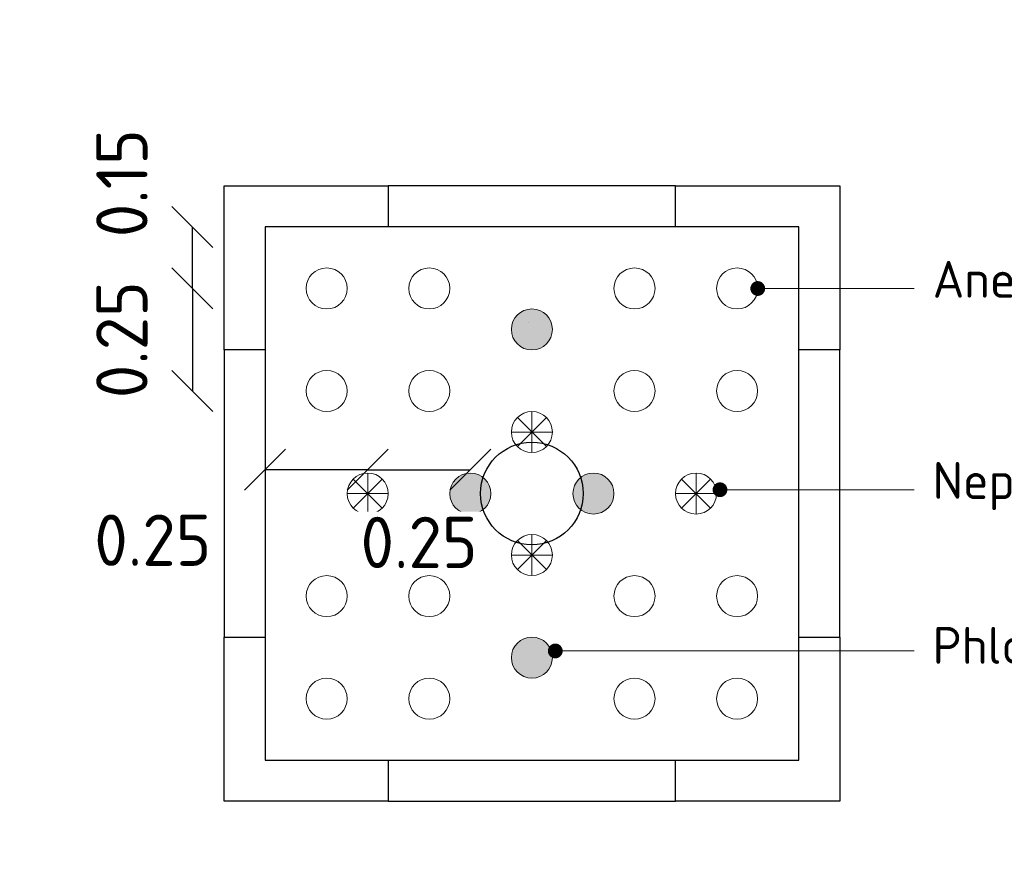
# Model space of a CAD drawing. Header units: metres. Extents: x -890 to 5635, y -951 to 6976.
# Tile 51 of 58: x 98.76 to 101.15, y 7.46 to 9.53. Entities that reach past the tile are written whole.
import ezdxf
from ezdxf import colors
from ezdxf.entities.mleader import LeaderData, LeaderLine
from ezdxf.math import Vec2, Vec3

# ---------------------------------------------------------------- set-up
doc = ezdxf.new("R2010")
doc.units = ezdxf.units.M
doc.layers.add('N-WE-GR-BOOM_2e_grootte-S', color=3, linetype='Continuous')
doc.layers.add('TM00_MAATVOERING', color=1, linetype='Continuous')
for name, color, linetype, lineweight in [('N-WE-GR-GRAS-A', 11, 'Continuous', 13), ('N-WE-GR-sierplantsoen-G', 10, 'Continuous', 18), ('N-WE-VH-KANTOPSLUITING_OPSLUITBAND_100X200-G', 3, 'Continuous', 25), ('N-WE-VH-KANTOPSLUITING_OPSLUITBAND_100X200_HOEKSTUK-S', 3, 'Continuous', 25), ('N-WE-VH-KANTOPSLUITING_VOORKANTBAND_OB_100x200-G', 3, 'Continuous', 25), ('X-XX-AL-AANPIJLING-T18', 10, 'Continuous', 18)]:
    doc.layers.add(name, color=color, linetype=linetype, lineweight=lineweight)
doc.styles.add('NLCS-ISO', font='NLCS-ISO.ttf')
doc.styles.add('NLCS-ISO-M20-T50', font='NLCS-ISO.ttf', dxfattribs={"height": 0.1})
doc.dimstyles.new('NLCS RODOR-DIM-050', dxfattribs={"dimscale": 0.05, "dimtxt": 2.5, "dimasz": 2, "dimexe": 1.25, "dimexo": 0.625, "dimtad": 1, "dimzin": 1, "dimdsep": 46, "dimtxsty": 'NLCS-ISO', "dimblk": 'OBLIQUE', "dimcen": 0, "dimse1": 1, "dimse2": 1, "dimclrd": 256, "dimclre": 1, "dimclrt": 256, "dimadec": 0, "dimazin": 0, "dimtfac": 1, "dimtmove": 2, "dimatfit": 3, "dimfxl": 1, "dimtfill": 1, "dimtolj": 1, "dimtzin": 0, "dimlwd": -1, "dimlwe": -1, "dimarcsym": 0})
pattern_1 = [(37.5, (2.56395, 3e-10), (-0.0125987, 0.3853648), [0, -0.304, 0, -0.34, 0, -0.325]), (7.5, (2.56395, 3e-10), (0.3539553, 0.5644292), [0, -0.164, 0, -0.274, 0, -0.105]), (327.5, (2.31795, 3e-10), (0.6228284, 0.0011318), [0, -0.1, 0, -0.36, 0, -0.47]), (317.5, (2.31795, 3e-10), (0.6012253, 0.175535), [0, -0.05, 0, -0.236, 0, -0.27]), (51, (2.05595, 0.762), (-0.1008174, 0.3515922), [0.03, -0.4191]), (10, (2.05595, -0.762), (0.1545774, 0.3314922), [0.03, -0.4191])]

# ---------------------------------------------------------------- blocks, each defined once
blk = doc.blocks.new('*U41')
blk.add_lwpolyline([(0, 100), (300, 100), (300, 400), (400, 400), (400, 0), (0, 0)], close=True)
at = {"linetype": 'Continuous', "lineweight": 0, "flags": 5}
blk.add_attdef('BPNR', (555.8, 250.2), '', height=400, dxfattribs=at)
blk = doc.blocks.new('*U42')
blk.add_lwpolyline([(0, 100), (300, 100), (300, 400), (400, 400), (400, 0), (0, 0)], close=True)
at = {"linetype": 'Continuous', "lineweight": 0, "flags": 5}
blk.add_attdef('BPNR', (555.8, 250.2), '', height=400, dxfattribs=at)
blk = doc.blocks.new('*U39')
blk.add_lwpolyline([(0, 100), (300, 100), (300, 400), (400, 400), (400, 0), (0, 0)], close=True)
at = {"linetype": 'Continuous', "lineweight": 0, "flags": 5}
blk.add_attdef('BPNR', (555.8, 250.2), '', height=400, dxfattribs=at)
blk = doc.blocks.new('*U40')
blk.add_lwpolyline([(0, 100), (300, 100), (300, 400), (400, 400), (400, 0), (0, 0)], close=True)
at = {"linetype": 'Continuous', "lineweight": 0, "flags": 5}
blk.add_attdef('BPNR', (555.8, 250.2), '', height=400, dxfattribs=at)
blk = doc.blocks.new('_Oblique')
at = {"color": 0, "linetype": 'ByBlock', "lineweight": -2}
blk.add_line((-0.5, -0.5), (0.5, 0.5), dxfattribs=at)
blk = doc.blocks.new('*D48')
at = {"layer": 'Defpoints', "color": 0, "transparency": 16777216}
for p in [(99.5034, 8.874), (99.1763, 8.624), (99.5034, 8.624)]:
    blk.add_point(p, dxfattribs=at)
at = {"layer": 'TM00_MAATVOERING', "transparency": 16777216}
blk.add_line((99.1763, 8.874), (99.1763, 8.624), dxfattribs=at)
at = {"layer": 'TM00_MAATVOERING', "transparency": 16777216, "xscale": 0.1, "yscale": 0.1, "zscale": 0.1}
for p, rotation in [((99.1763, 8.874), 90), ((99.1763, 8.624), 270)]:
    blk.add_blockref('_Oblique', p, dxfattribs=dict(at, rotation=rotation))
at = {"layer": 'TM00_MAATVOERING', "transparency": 16777216, "insert": (99.0044, 8.749), "char_height": 0.125, "attachment_point": 5, "rotation": 90, "style": 'NLCS-ISO', "bg_fill": 3, "box_fill_scale": 1.1, "bg_fill_color": 256, "bg_fill_true_color": 13158600, "bg_fill_transparency": 0}
blk.add_mtext('\\A1;0.25', dxfattribs=at)
blk = doc.blocks.new('*D49')
at = {"layer": 'Defpoints', "color": 0, "transparency": 16777216}
for p in [(99.1763, 9.024), (99.3534, 9.024), (99.5034, 8.874)]:
    blk.add_point(p, dxfattribs=at)
at = {"layer": 'TM00_MAATVOERING', "transparency": 16777216}
blk.add_line((99.1763, 8.874), (99.1763, 9.024), dxfattribs=at)
at = {"layer": 'TM00_MAATVOERING', "transparency": 16777216, "xscale": 0.1, "yscale": 0.1, "zscale": 0.1}
for p, rotation in [((99.1763, 9.024), 90), ((99.1763, 8.874), 270)]:
    blk.add_blockref('_Oblique', p, dxfattribs=dict(at, rotation=rotation))
at = {"layer": 'TM00_MAATVOERING', "transparency": 16777216, "insert": (99.0044, 9.1305), "char_height": 0.125, "attachment_point": 5, "rotation": 90, "style": 'NLCS-ISO', "bg_fill": 3, "box_fill_scale": 1.1, "bg_fill_color": 256, "bg_fill_true_color": 13158600, "bg_fill_transparency": 0}
blk.add_mtext('\\A1;0.15', dxfattribs=at)
blk = doc.blocks.new('*D112')
at = {"layer": 'Defpoints', "color": 0, "transparency": 16777216}
for p in [(99.5034, 8.874), (99.1763, 8.624), (99.5034, 8.624)]:
    blk.add_point(p, dxfattribs=at)
at = {"layer": 'TM00_MAATVOERING', "transparency": 16777216}
blk.add_line((99.1763, 8.874), (99.1763, 8.624), dxfattribs=at)
at = {"layer": 'TM00_MAATVOERING', "transparency": 16777216, "xscale": 0.1, "yscale": 0.1, "zscale": 0.1}
for p, rotation in [((99.1763, 8.874), 90), ((99.1763, 8.624), 270)]:
    blk.add_blockref('_Oblique', p, dxfattribs=dict(at, rotation=rotation))
at = {"layer": 'TM00_MAATVOERING', "transparency": 16777216, "insert": (99.0044, 8.749), "char_height": 0.125, "attachment_point": 5, "rotation": 90, "style": 'NLCS-ISO', "bg_fill": 3, "box_fill_scale": 1.1, "bg_fill_color": 256, "bg_fill_true_color": 13158600, "bg_fill_transparency": 0}
blk.add_mtext('\\A1;0.25', dxfattribs=at)
blk = doc.blocks.new('*D113')
at = {"layer": 'Defpoints', "color": 0, "transparency": 16777216}
for p in [(99.3534, 9.024), (99.3534, 8.4322), (99.6034, 8.374)]:
    blk.add_point(p, dxfattribs=at)
at = {"layer": 'TM00_MAATVOERING', "transparency": 16777216}
blk.add_line((99.6034, 8.4322), (99.3534, 8.4322), dxfattribs=at)
at = {"layer": 'TM00_MAATVOERING', "transparency": 16777216, "xscale": 0.1, "yscale": 0.1, "zscale": 0.1, "rotation": 180}
blk.add_blockref('_Oblique', (99.3534, 8.4322), dxfattribs=at)
at = {"layer": 'TM00_MAATVOERING', "transparency": 16777216, "xscale": 0.1, "yscale": 0.1, "zscale": 0.1}
blk.add_blockref('_Oblique', (99.6034, 8.4322), dxfattribs=at)
at = {"layer": 'TM00_MAATVOERING', "transparency": 16777216, "insert": (99.0797, 8.2603), "char_height": 0.125, "attachment_point": 5, "style": 'NLCS-ISO', "bg_fill": 3, "box_fill_scale": 1.1, "bg_fill_color": 256, "bg_fill_true_color": 13158600, "bg_fill_transparency": 0}
blk.add_mtext('\\A1;0.25', dxfattribs=at)
blk = doc.blocks.new('*D114')
at = {"layer": 'Defpoints', "color": 0, "transparency": 16777216}
for p in [(99.8534, 8.4322), (99.6034, 8.374), (99.8534, 8.374)]:
    blk.add_point(p, dxfattribs=at)
at = {"layer": 'TM00_MAATVOERING', "transparency": 16777216}
blk.add_line((99.6034, 8.4322), (99.8534, 8.4322), dxfattribs=at)
at = {"layer": 'TM00_MAATVOERING', "transparency": 16777216, "xscale": 0.1, "yscale": 0.1, "zscale": 0.1, "rotation": 180}
blk.add_blockref('_Oblique', (99.6034, 8.4322), dxfattribs=at)
at = {"layer": 'TM00_MAATVOERING', "transparency": 16777216, "xscale": 0.1, "yscale": 0.1, "zscale": 0.1}
blk.add_blockref('_Oblique', (99.8534, 8.4322), dxfattribs=at)
at = {"layer": 'TM00_MAATVOERING', "transparency": 16777216, "insert": (99.7284, 8.2549), "char_height": 0.125, "attachment_point": 5, "style": 'NLCS-ISO', "bg_fill": 3, "box_fill_scale": 1.1, "bg_fill_color": 256, "bg_fill_true_color": 13158600, "bg_fill_transparency": 0}
blk.add_mtext('\\A1;0.25', dxfattribs=at)
blk = doc.blocks.new('_Dot')
at = {"color": 0, "linetype": 'ByBlock', "lineweight": -2}
blk.add_line((-0.5, 0), (-1, 0), dxfattribs=at)
at = {"color": 0, "linetype": 'ByBlock', "const_width": 0.5}
blk.add_lwpolyline([(-0.25, 0, 1), (0.25, 0, 1)], format="xyb", close=True, dxfattribs=at)

msp = doc.modelspace()

# ---------------------------------------------------------------- hatches: boundary and pattern name
at = {"layer": 'N-WE-GR-GRAS-A'}
h = msp.add_hatch(dxfattribs=at)
h.set_pattern_fill('AGR-GRAS_GAZON', color=256, scale=0.2, pattern_type=2)
h.set_pattern_definition(pattern_1)
edge = h.paths.add_edge_path()
edge.add_arc((100.0034, 8.774), 0.05, 0, 360)
h = msp.add_hatch(dxfattribs=at)
h.set_pattern_fill('AGR-GRAS_GAZON', color=256, scale=0.2, pattern_type=2)
h.set_pattern_definition(pattern_1)
edge = h.paths.add_edge_path()
edge.add_arc((100.0034, 8.774), 0.05, 0, 360)
h = msp.add_hatch(dxfattribs=at)
h.set_pattern_fill('AGR-GRAS_GAZON', color=256, scale=0.2, pattern_type=2)
h.set_pattern_definition(pattern_1)
edge = h.paths.add_edge_path()
edge.add_arc((100.0034, 7.974), 0.05, 0, 360)
at = {"layer": 'N-WE-GR-sierplantsoen-G'}
h = msp.add_hatch(color=256, dxfattribs=at)
h.dxf.hatch_style = 1
edge = h.paths.add_edge_path()
edge.add_arc((100.0034, 8.774), 0.05, 0, 360)
h = msp.add_hatch(color=256, dxfattribs=at)
h.dxf.hatch_style = 1
edge = h.paths.add_edge_path()
edge.add_arc((99.8534, 8.374), 0.05, 0, 360)
h = msp.add_hatch(color=256, dxfattribs=at)
h.dxf.hatch_style = 1
edge = h.paths.add_edge_path()
edge.add_arc((100.1534, 8.374), 0.05, 0, 360)
h = msp.add_hatch(color=256, dxfattribs=at)
h.dxf.hatch_style = 1
edge = h.paths.add_edge_path()
edge.add_arc((100.0034, 7.974), 0.05, 0, 360)

# ---------------------------------------------------------------- linework, layer by layer
at = {"layer": 'N-WE-GR-BOOM_2e_grootte-S', "color": 4}
msp.add_circle((100.0034, 8.374), 0.125, dxfattribs=at)
at = {"layer": 'N-WE-GR-sierplantsoen-G'}
for p, q in [((100.0034, 8.474), (100.0034, 8.574)), ((99.968, 8.4887), (100.0387, 8.5594)), ((100.0387, 8.4887), (99.968, 8.5594)), ((99.9534, 8.524), (100.0534, 8.524)), ((99.6034, 8.324), (99.6034, 8.424)), ((100.4034, 8.324), (100.4034, 8.424)), ((99.568, 8.3387), (99.6387, 8.4094)), ((99.6387, 8.3387), (99.568, 8.4094)), ((100.4387, 8.3387), (100.368, 8.4094)), ((100.368, 8.3387), (100.4387, 8.4094)), ((99.5534, 8.374), (99.6534, 8.374)), ((100.4534, 8.374), (100.3534, 8.374)), ((99.968, 8.1887), (100.0387, 8.2594)), ((100.0387, 8.1887), (99.968, 8.2594)), ((100.0034, 8.174), (100.0034, 8.274)), ((99.9534, 8.224), (100.0534, 8.224))]:
    msp.add_line(p, q, dxfattribs=at)
for centre in [(99.7534, 8.874), (100.2534, 8.874), (100.5034, 8.874), (100.0034, 8.774), (99.7534, 8.624), (100.2534, 8.624), (100.5034, 8.624), (100.0034, 8.524), (99.6034, 8.374), (99.8534, 8.374), (100.1534, 8.374), (100.4034, 8.374), (100.0034, 8.224), (99.5034, 8.124), (99.7534, 8.124), (100.2534, 8.124), (100.5034, 8.124), (100.0034, 7.974), (99.5034, 7.874), (99.7534, 7.874), (100.2534, 7.874), (100.5034, 7.874)]:
    msp.add_circle(centre, 0.05, dxfattribs=at)
at = {"layer": 'N-WE-VH-KANTOPSLUITING_OPSLUITBAND_100X200-G', "flags": 128}
for points in [[(100.3534, 9.024), (99.6534, 9.024)], [(99.3534, 8.724), (99.3534, 8.024)], [(100.6534, 8.024), (100.6534, 8.724)], [(99.6534, 7.724), (100.3534, 7.724)]]:
    msp.add_lwpolyline(points, dxfattribs=at)
at = {"layer": 'N-WE-VH-KANTOPSLUITING_VOORKANTBAND_OB_100x200-G', "flags": 128}
for points in [[(100.3534, 9.124), (99.6534, 9.124)], [(99.2534, 8.724), (99.2534, 8.024)], [(100.7534, 8.024), (100.7534, 8.724)], [(99.6534, 7.624), (100.3534, 7.624)]]:
    msp.add_lwpolyline(points, dxfattribs=at)

# ---------------------------------------------------------------- block references
at = {"layer": 'N-WE-VH-KANTOPSLUITING_OPSLUITBAND_100X200_HOEKSTUK-S'}
for name, p, xscale, yscale, zscale, rotation in [('*U42', (99.6534, 9.124), 0.0009999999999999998, 0.0009999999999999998, 0.0009999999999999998, 179.9999999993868), ('*U41', (100.7534, 8.724), 0.001, 0.001, 0.001, 89.99999990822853), ('*U40', (99.2534, 8.024), 0.001, 0.001, 0.001, 270.0000000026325)]:
    msp.add_blockref(name, p, dxfattribs=dict(at, xscale=xscale, yscale=yscale, zscale=zscale, rotation=rotation))
at = {"layer": 'N-WE-VH-KANTOPSLUITING_OPSLUITBAND_100X200_HOEKSTUK-S', "xscale": 0.001, "yscale": 0.001, "zscale": 0.001}
msp.add_blockref('*U39', (100.3534, 7.624), dxfattribs=at)

# ---------------------------------------------------------------- leaders
at = {"layer": 'X-XX-AL-AANPIJLING-T18'}
ml = msp.add_multileader_mtext('Standard', dxfattribs=at)
ml.set_content("Anemone x hybride 'Honorine Jobert'(16 st)", color=2, style='NLCS-ISO-M20-T50')
ml.set_leader_properties(color=256, linetype='ByLayer', lineweight=-1)
ml.set_arrow_properties(name='DOT')
ml.build(insert=Vec2(0, 0))
ml.multileader.update_dxf_attribs({"text_left_attachment_type": 3, "text_right_attachment_type": 5, "dogleg_length": 0.036, "arrow_head_size": 0.036})
ctx = ml.context
ctx.base_point, ctx.char_height, ctx.arrow_head_size, ctx.landing_gap_size, ctx.plane_origin = Vec3(100.9349, 8.8738), 0.09, 0.036, 0.045, Vec3(102.6796, 8.8738)
ctx.left_attachment, ctx.right_attachment = 3, 5
notes = []
notes.append((ctx, [(0, (1, 1, 0), (100.8989, 8.8738), (1, 0), 0.036, [(0, [(100.5537, 8.8738)], 0, [])])]))
ctx.mtext.insert, ctx.mtext.flow_direction = Vec3(100.9799, 8.9413), 5
ml = msp.add_multileader_mtext('Standard', dxfattribs=at)
ml.set_content("Nepeta x faassenii 'Walkers Low'(4 st)", color=2, style='NLCS-ISO-M20-T50')
ml.set_leader_properties(color=256, linetype='ByLayer', lineweight=-1)
ml.set_arrow_properties(name='DOT')
ml.build(insert=Vec2(0, 0))
ml.multileader.update_dxf_attribs({"text_left_attachment_type": 3, "text_right_attachment_type": 5, "dogleg_length": 0.036, "arrow_head_size": 0.036})
ctx = ml.context
ctx.base_point, ctx.char_height, ctx.arrow_head_size, ctx.landing_gap_size, ctx.plane_origin = Vec3(100.9349, 8.3833), 0.09, 0.036, 0.045, Vec3(102.6796, 8.3833)
ctx.left_attachment, ctx.right_attachment = 3, 5
notes.append((ctx, [(0, (1, 1, 0), (100.8989, 8.3833), (1, 0), 0.036, [(0, [(100.4617, 8.3833)], 0, [])])]))
ctx.mtext.insert, ctx.mtext.flow_direction = Vec3(100.9799, 8.4508), 5
ml = msp.add_multileader_mtext('Standard', dxfattribs=at)
ml.set_content('Phlomis russeliana (4 st)', color=2, style='NLCS-ISO-M20-T50')
ml.set_leader_properties(color=256, linetype='ByLayer', lineweight=-1)
ml.set_arrow_properties(name='DOT')
ml.build(insert=Vec2(0, 0))
ml.multileader.update_dxf_attribs({"text_left_attachment_type": 3, "text_right_attachment_type": 5, "dogleg_length": 0.036, "arrow_head_size": 0.036})
ctx = ml.context
ctx.base_point, ctx.char_height, ctx.arrow_head_size, ctx.landing_gap_size, ctx.plane_origin = Vec3(100.9349, 7.9903), 0.09, 0.036, 0.045, Vec3(102.6796, 7.9903)
ctx.left_attachment, ctx.right_attachment = 3, 5
notes.append((ctx, [(0, (1, 1, 0), (100.8989, 7.9903), (1, 0), 0.036, [(0, [(100.0604, 7.9903)], 0, [])])]))
ctx.mtext.insert, ctx.mtext.flow_direction = Vec3(100.9799, 8.0488), 5
for ctx, leaders in notes:
    for number, flags, end, landing, length, lines in leaders:
        leader = LeaderData()
        leader.index, (leader.has_last_leader_line, leader.has_dogleg_vector, leader.attachment_direction) = number, flags
        leader.last_leader_point, leader.dogleg_vector, leader.dogleg_length = Vec3(end), Vec3(landing), length
        for number, points, colour, breaks in lines:
            line = LeaderLine()
            line.index, line.vertices, line.color, line.breaks = number, Vec3.list(points), colors.encode_raw_color(colour), breaks
            leader.lines.append(line)
        ctx.leaders.append(leader)

# ---------------------------------------------------------------- next in the draw order: dimensions: what is measured, and where the dimension line sits
at = {"layer": 'TM00_MAATVOERING'}
dim = msp.add_linear_dim(base=(99.1763, 8.624), p1=(99.5034, 8.874), p2=(99.5034, 8.624), angle=90, dimstyle='NLCS RODOR-DIM-050', dxfattribs=at)
dim.commit()
dim.dimension.update_dxf_attribs({"geometry": '*D48', "text_midpoint": (99.0044, 8.749)})

# ---------------------------------------------------------------- next in the draw order: linework, layer by layer
at = {"layer": 'N-WE-GR-sierplantsoen-G'}
msp.add_circle((99.5034, 8.624), 0.05, dxfattribs=at)

# ---------------------------------------------------------------- next in the draw order: dimensions: what is measured, and where the dimension line sits
at = {"layer": 'TM00_MAATVOERING'}
dim = msp.add_linear_dim(base=(99.1763, 9.024), p1=(99.5034, 8.874), p2=(99.3534, 9.024), angle=90, dimstyle='NLCS RODOR-DIM-050', dxfattribs=at)
dim.commit()
dim.dimension.update_dxf_attribs({"geometry": '*D49', "text_midpoint": (99.0044, 9.1305), "dimtype": 160})

# ---------------------------------------------------------------- next in the draw order: linework, layer by layer
at = {"layer": 'N-WE-GR-sierplantsoen-G'}
msp.add_circle((99.5034, 8.874), 0.05, dxfattribs=at)

# ---------------------------------------------------------------- next in the draw order: dimensions: what is measured, and where the dimension line sits
at = {"layer": 'TM00_MAATVOERING'}
dim = msp.add_linear_dim(base=(99.1763, 8.624), p1=(99.5034, 8.874), p2=(99.5034, 8.624), angle=90, dimstyle='NLCS RODOR-DIM-050', dxfattribs=at)
dim.commit()
dim.dimension.update_dxf_attribs({"geometry": '*D112', "text_midpoint": (99.0044, 8.749)})

# ---------------------------------------------------------------- next in the draw order: dimensions: what is measured, and where the dimension line sits
dim = msp.add_linear_dim(base=(99.3534, 8.4322), p1=(99.6034, 8.374), p2=(99.3534, 9.024), dimstyle='NLCS RODOR-DIM-050', dxfattribs=at)
dim.commit()
dim.dimension.update_dxf_attribs({"geometry": '*D113', "text_midpoint": (99.0797, 8.2603), "dimtype": 160})

# ---------------------------------------------------------------- next in the draw order: dimensions: what is measured, and where the dimension line sits
dim = msp.add_linear_dim(base=(99.8534, 8.4322), p1=(99.6034, 8.374), p2=(99.8534, 8.374), dimstyle='NLCS RODOR-DIM-050', dxfattribs=at)
dim.commit()
dim.dimension.update_dxf_attribs({"geometry": '*D114', "text_midpoint": (99.7284, 8.2549), "dimtype": 160})

# ---------------------------------------------------------------- next in the draw order: linework, layer by layer
msp.add_circle((74.4072, 12.7269), 964.0442)

doc.saveas('drawing.dxf')
